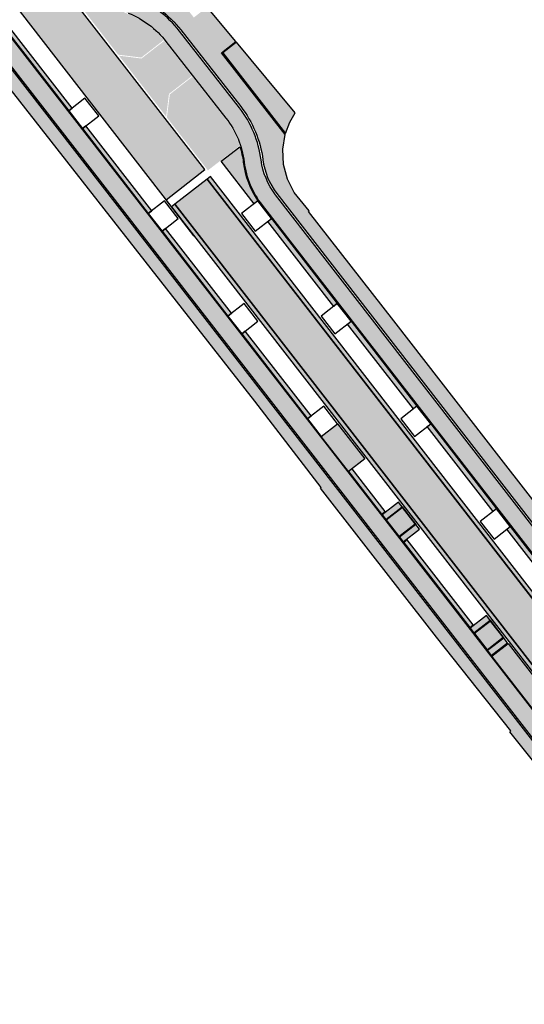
# Model space of a CAD drawing. Header units: metres. Extents: x 197051 to 198393, y 354620 to 355604.
# Tile 5 of 13: x 197393 to 197449, y 355060 to 355170. Entities that reach past the tile are written whole.
import ezdxf

# ---------------------------------------------------------------- set-up
doc = ezdxf.new("R2010")
doc.units = ezdxf.units.M
doc.layers.add('Arcering fietspad', color=12, linetype='Continuous')
doc.layers.add('Arcering groen', color=103, linetype='Continuous')
for name, color, linetype, lineweight, true_color in [('Arcering goot', 7, 'Continuous', 20, 0xb97150), ('Arcering rijbaan', 7, 'Continuous', 20, 0x45291c), ('Arcering voetpad', 7, 'Continuous', 20, 0x71432d)]:
    doc.layers.add(name, color=color, linetype=linetype, lineweight=lineweight, true_color=true_color)
for name, color, linetype, true_color in [('Arcering inrit', 7, 'Continuous', 0xc33c3c), ('Arcering uitstapstrook', 7, 'Continuous', 0x851e1e), ('Arcering verhoging', 7, 'Continuous', 0xff622e)]:
    doc.layers.add(name, color=color, linetype=linetype, true_color=true_color)
doc.layers.add('poly arcering', color=6, linetype='Continuous', plot=False)

msp = doc.modelspace()

# ---------------------------------------------------------------- hatches: boundary and pattern name
at = {"layer": 'Arcering fietspad'}
h = msp.add_hatch(color=256, dxfattribs=at)
h.dxf.hatch_style = 1
edge = h.paths.add_edge_path()
edge.add_line((197356.0157610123, 355234.1943400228), (197354.6475600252, 355232.8581773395))
edge.add_line((197354.6475600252, 355232.8581773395), (197360.9421151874, 355224.7679911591))
edge.add_line((197360.9421151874, 355224.7679911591), (197400.5685022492, 355173.7159279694))
edge.add_arc((197408.3890817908, 355179.7862274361), 9.899999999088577, 217.8184572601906, 248.0451360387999)
edge.add_arc((197400.9115604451, 355161.2366540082), 10.09999999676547, 37.81965442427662, 68.0451360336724, ccw=False)
edge.add_line((197408.890002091, 355167.4297524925), (197415.588812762, 355158.8740514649))
edge.add_arc((197407.6103710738, 355152.6809529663), 10.10000003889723, 7.3324448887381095, 37.81965434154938, ccw=False)
edge.add_arc((197427.4468177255, 355155.2334783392), 9.899999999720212, 187.3324448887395, 217.818457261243)
edge.add_line((197419.6262381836, 355149.1631788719), (197482.4014087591, 355068.2877266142))
edge.add_arc((197487.062158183, 355071.9053798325), 5.899999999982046, 217.8184572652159, 262.6714468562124)
edge.add_arc((197485.7990223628, 355062.0085756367), 4.077092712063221, 37.04652463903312, 82.80647187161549, ccw=False)
edge.add_line((197489.0531399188, 355064.464874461), (197489.356840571, 355064.064495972))
edge.add_line((197489.356840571, 355064.064495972), (197490.4992359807, 355065.7006626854))
edge.add_arc((197485.7865691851, 355061.9870698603), 5.999999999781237, 38.23819536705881, 82.67144685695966)
edge.add_arc((197487.0621581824, 355071.905379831), 3.999999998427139, 217.8184572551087, 262.67144686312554, ccw=False)
edge.add_line((197483.9023280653, 355069.4527335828), (197421.1271574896, 355150.3281858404))
edge.add_arc((197427.4468177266, 355155.2334783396), 8.00000000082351, 187.3324448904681, 217.8184572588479, ccw=False)
edge.add_arc((197407.6103710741, 355152.6809529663), 12.00000003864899, 7.332444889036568, 37.83947516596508)
edge.add_line((197417.0871616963, 355160.0423686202), (197410.3883510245, 355168.5980696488))
edge.add_arc((197400.9115604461, 355161.2366540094), 11.9999999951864, 37.83947523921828, 68.0451360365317)
edge.add_arc((197408.3890817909, 355179.7862274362), 7.999999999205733, 217.8184572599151, 248.0451360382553, ccw=False)
edge.add_line((197402.0694215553, 355174.8809349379), (197362.1318345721, 355226.3339278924))
edge.add_line((197362.1318345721, 355226.3339278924), (197356.6467808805, 355233.4073471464))
edge.add_line((197356.6467808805, 355233.4073471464), (197356.0157610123, 355234.1943400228))
h = msp.add_hatch(color=256, dxfattribs=at)
h.dxf.hatch_style = 1
edge = h.paths.add_edge_path()
edge.add_line((197478.1313670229, 355056.3384316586), (197482.8526617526, 355050.255718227))
edge.add_line((197482.8526617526, 355050.255718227), (197481.3516873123, 355049.0907822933))
edge.add_line((197481.3516873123, 355049.0907822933), (197476.6304477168, 355055.1734246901))
edge.add_line((197476.6304477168, 355055.1734246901), (197357.984599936, 355208.0290284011))
edge.add_arc((197334.2858740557, 355189.6341815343), 29.99999999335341, 37.81845726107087, 49.2870154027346)
edge.add_line((197353.8539800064, 355212.3737775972), (197353.1693114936, 355212.9629554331))
edge.add_arc((197375.3464982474, 355238.7344976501), 34.00000000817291, 217.7629378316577, 229.2870154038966, ccw=False)
edge.add_line((197348.467753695, 355217.913040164), (197344.439147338, 355223.1272003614))
edge.add_line((197344.439147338, 355223.1272003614), (197345.8923793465, 355224.2539034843))
edge.add_line((197345.8923793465, 355224.2539034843), (197350.3155336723, 355218.6345941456))
edge.add_arc((197375.3370946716, 355238.7425897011), 32.10000000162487, 218.786289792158, 229.2870154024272)
edge.add_line((197354.3992212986, 355214.4112219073), (197355.0932933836, 355213.8139520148))
edge.add_arc((197334.2858740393, 355189.6341815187), 31.90000001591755, 37.818457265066, 49.287015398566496, ccw=False)
edge.add_line((197359.4855192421, 355209.1940353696), (197478.1313670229, 355056.3384316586))
at = {"layer": 'Arcering goot'}
h = msp.add_hatch(color=256, dxfattribs=at)
h.dxf.hatch_style = 1
h.paths.add_polyline_path([(197474.9049506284, 355073.7086822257), (197413.853989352, 355152.356481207), (197413.4748097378, 355152.062163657), (197474.5256242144, 355073.4145538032)])
h = msp.add_hatch(color=256, dxfattribs=at)
h.dxf.hatch_style = 1
h.paths.add_polyline_path([(197470.93788504, 355070.6325163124), (197409.8874985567, 355149.2807610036), (197409.5083189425, 355148.9864434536), (197470.558558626, 355070.3383878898)])
at = {"layer": 'Arcering groen'}
h = msp.add_hatch(color=256, dxfattribs=at)
h.dxf.hatch_style = 1
edge = h.paths.add_edge_path()
edge.add_line((197408.6414178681, 355167.584465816), (197406.131900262, 355165.6374750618))
edge.add_line((197406.131900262, 355165.6374750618), (197403.5478057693, 355165.9634470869))
edge.add_line((197403.5478057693, 355165.9634470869), (197396.9868954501, 355174.4160619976))
edge.add_line((197396.9868954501, 355174.4160619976), (197398.8046168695, 355175.8252783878))
edge.add_line((197398.8046168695, 355175.8252783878), (197400.4895064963, 355173.6546118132))
edge.add_arc((197408.3890817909, 355179.7862274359), 9.99999999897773, 217.8184572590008, 248.0451360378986)
edge.add_arc((197400.8931485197, 355161.2037910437), 10.0373646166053, 39.471345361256, 68.01779356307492, ccw=False)
h = msp.add_hatch(color=256, dxfattribs=at)
h.dxf.hatch_style = 1
h.paths.add_polyline_path([(197416.75897211, 355167.3420833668), (197415.2248077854, 355166.1518132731), (197422.2543702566, 355157.1736716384), (197422.706, 355158.441), (197423.3076774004, 355159.4895904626)])
h = msp.add_hatch(color=256, dxfattribs=at)
h.dxf.hatch_style = 1
edge = h.paths.add_edge_path()
edge.add_line((197408.9925714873, 355158.9487646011), (197413.5732134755, 355153.0473989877))
edge.add_line((197413.5732134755, 355153.0473989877), (197414.9940206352, 355154.150223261))
edge.add_line((197414.9940206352, 355154.150223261), (197417.1122318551, 355155.7977850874))
edge.add_arc((197407.6103710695, 355152.6809529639), 10.00000004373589, 18.16069791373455, 37.81845716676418)
edge.add_line((197415.5099464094, 355158.8125686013), (197411.8388450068, 355163.5012883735))
edge.add_line((197411.8388450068, 355163.5012883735), (197409.3206340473, 355161.5296184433))
edge.add_line((197409.3206340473, 355161.5296184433), (197408.9925714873, 355158.9487646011))
h = msp.add_hatch(color=256, dxfattribs=at)
h.dxf.hatch_style = 1
h.paths.add_polyline_path([(197399.9116961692, 355161.0276416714), (197398.0963639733, 355159.6151856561), (197399.5090289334, 355157.7973563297), (197401.3209379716, 355159.2071573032)])
edge = h.paths.add_edge_path()
edge.add_line((197399.9132668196, 355161.0260809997), (197401.3226042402, 355159.2084581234))
edge.add_line((197401.3226042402, 355159.2084581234), (197399.5073626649, 355157.7960555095))
edge.add_line((197399.5073626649, 355157.7960555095), (197398.0951598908, 355159.6162735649))
edge.add_line((197398.0951598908, 355159.6162735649), (197399.9129002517, 355161.0265537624))
h = msp.add_hatch(color=256, dxfattribs=at)
h.dxf.hatch_style = 1
h.paths.add_polyline_path([(197408.8025384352, 355149.5732579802), (197406.9872062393, 355148.160801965), (197408.3998711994, 355146.3429726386), (197410.2117802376, 355147.7527736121)])
edge = h.paths.add_edge_path()
edge.add_line((197408.8041090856, 355149.5716973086), (197410.2134465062, 355147.7540744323))
edge.add_line((197410.2134465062, 355147.7540744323), (197408.3982049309, 355146.3416718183))
edge.add_line((197408.3982049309, 355146.3416718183), (197406.9860021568, 355148.1618898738))
edge.add_line((197406.9860021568, 355148.1618898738), (197408.8037425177, 355149.5721700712))
h = msp.add_hatch(color=256, dxfattribs=at)
h.dxf.hatch_style = 1
h.paths.add_polyline_path([(197419.1949902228, 355149.5576086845), (197417.3796580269, 355148.1451526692), (197418.7923229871, 355146.3273233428), (197420.6042320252, 355147.7371243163)])
edge = h.paths.add_edge_path()
edge.add_line((197419.1965608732, 355149.5560480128), (197420.6058982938, 355147.7384251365))
edge.add_line((197420.6058982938, 355147.7384251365), (197418.7906567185, 355146.3260225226))
edge.add_line((197418.7906567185, 355146.3260225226), (197417.3784539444, 355148.146240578))
edge.add_line((197417.3784539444, 355148.146240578), (197419.1961943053, 355149.5565207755))
h = msp.add_hatch(color=256, dxfattribs=at)
h.dxf.hatch_style = 1
h.paths.add_polyline_path([(197417.6933810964, 355138.1188738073), (197415.8780489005, 355136.7064177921), (197417.2907138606, 355134.8885884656), (197419.1026228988, 355136.2983894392)])
edge = h.paths.add_edge_path()
edge.add_line((197417.6949517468, 355138.1173131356), (197419.1042891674, 355136.2996902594))
edge.add_line((197419.1042891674, 355136.2996902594), (197417.2890475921, 355134.8872876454))
edge.add_line((197417.2890475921, 355134.8872876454), (197415.876844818, 355136.7075057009))
edge.add_line((197415.876844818, 355136.7075057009), (197417.6945851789, 355138.1177858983))
h = msp.add_hatch(color=256, dxfattribs=at)
h.dxf.hatch_style = 1
h.paths.add_polyline_path([(197428.0858764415, 355138.1032582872), (197426.2705442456, 355136.6908022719), (197427.6832092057, 355134.8729729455), (197429.4951182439, 355136.2827739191)])
edge = h.paths.add_edge_path()
edge.add_line((197428.0874470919, 355138.1016976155), (197429.4967845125, 355136.2840747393))
edge.add_line((197429.4967845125, 355136.2840747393), (197427.6815429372, 355134.8716721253))
edge.add_line((197427.6815429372, 355134.8716721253), (197426.2693401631, 355136.6918901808))
edge.add_line((197426.2693401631, 355136.6918901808), (197428.087080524, 355138.1021703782))
h = msp.add_hatch(color=256, dxfattribs=at)
h.dxf.hatch_style = 1
h.paths.add_polyline_path([(197426.5842237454, 355126.6644896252), (197424.7688915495, 355125.25203361), (197426.1815565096, 355123.4342042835), (197427.9934655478, 355124.8440052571)])
edge = h.paths.add_edge_path()
edge.add_line((197426.5857943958, 355126.6629289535), (197427.9951318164, 355124.8453060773))
edge.add_line((197427.9951318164, 355124.8453060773), (197426.1798902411, 355123.4329034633))
edge.add_line((197426.1798902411, 355123.4329034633), (197424.767687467, 355125.2531215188))
edge.add_line((197424.767687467, 355125.2531215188), (197426.5854278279, 355126.6634017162))
h = msp.add_hatch(color=256, dxfattribs=at)
h.dxf.hatch_style = 1
h.paths.add_polyline_path([(197436.9767191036, 355126.6488741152), (197435.1613869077, 355125.2364181), (197436.5740518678, 355123.4185887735), (197438.385960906, 355124.8283897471)])
edge = h.paths.add_edge_path()
edge.add_line((197436.978289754, 355126.6473134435), (197438.3876271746, 355124.8296905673))
edge.add_line((197438.3876271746, 355124.8296905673), (197436.5723855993, 355123.4172879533))
edge.add_line((197436.5723855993, 355123.4172879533), (197435.1601828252, 355125.2375060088))
edge.add_line((197435.1601828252, 355125.2375060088), (197436.9779231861, 355126.6477862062))
h = msp.add_hatch(color=256, dxfattribs=at)
h.dxf.hatch_style = 1
h.paths.add_polyline_path([(197434.8416788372, 355116.024158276), (197433.0247761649, 355114.6138867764), (197435.3720162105, 355111.5897015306), (197437.1896088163, 355112.999083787)])
h = msp.add_hatch(color=256, dxfattribs=at)
h.dxf.hatch_style = 1
h.paths.add_polyline_path([(197445.86751817, 355115.1944561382), (197444.0521859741, 355113.7820001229), (197445.4648509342, 355111.9641707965), (197447.2767599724, 355113.3739717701)])
edge = h.paths.add_edge_path()
edge.add_line((197445.8690888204, 355115.1928954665), (197447.278426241, 355113.3752725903))
edge.add_line((197447.278426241, 355113.3752725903), (197445.4631846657, 355111.9628699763))
edge.add_line((197445.4631846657, 355111.9628699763), (197444.0509818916, 355113.7830880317))
edge.add_line((197444.0509818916, 355113.7830880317), (197445.8687222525, 355115.1933682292))
h = msp.add_hatch(color=256, dxfattribs=at)
h.dxf.hatch_style = 1
h.paths.add_polyline_path([(197444.6702485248, 355103.361623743), (197442.8603997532, 355101.9582461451), (197445.2003459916, 355098.9277566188), (197447.0180169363, 355100.3370262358)])
at = {"layer": 'Arcering inrit'}
h = msp.add_hatch(color=256, dxfattribs=at)
h.dxf.hatch_style = 1
edge = h.paths.add_edge_path()
edge.add_line((197408.7023939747, 355167.5058575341), (197406.1610003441, 355165.5334848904))
edge.add_line((197406.1610003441, 355165.5334848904), (197403.6336983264, 355165.85203137))
edge.add_line((197403.6336983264, 355165.85203137), (197408.9098208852, 355159.0553751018))
edge.add_line((197408.9098208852, 355159.0553751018), (197409.2265342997, 355161.582946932))
edge.add_line((197409.2265342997, 355161.582946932), (197411.7855118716, 355163.5694052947))
edge.add_line((197411.7855118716, 355163.5694052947), (197408.8111357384, 355167.368269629))
edge.add_arc((197400.9115617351, 355161.2366550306), 9.999998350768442, 37.81845715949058, 38.82327553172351)
h = msp.add_hatch(color=256, dxfattribs=at)
h.dxf.hatch_style = 1
h.paths.add_polyline_path([(197426.2357840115, 355123.3605263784), (197428.0526336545, 355124.7707580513), (197431.1015100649, 355120.8426763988), (197429.284578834, 355119.4324426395)])
h = msp.add_hatch(color=256, dxfattribs=at)
h.dxf.hatch_style = 1
h.paths.add_polyline_path([(197445.2618440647, 355098.8484909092), (197447.0787407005, 355100.2587580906), (197451.8464867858, 355094.1163037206), (197450.0295609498, 355092.7060741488)])
at = {"layer": 'Arcering rijbaan'}
h = msp.add_hatch(color=256, dxfattribs=at)
h.dxf.hatch_style = 1
h.paths.add_polyline_path([(197474.5256524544, 355073.4145173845), (197413.4755095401, 355152.0642322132), (197409.8891023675, 355149.280478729), (197470.9378568, 355070.632552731)])
at = {"layer": 'Arcering uitstapstrook'}
h = msp.add_hatch(color=256, dxfattribs=at)
h.dxf.hatch_style = 1
h.paths.add_polyline_path([(197391.0672275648, 355169.4847486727), (197390.6722488, 355169.1781678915), (197398.0301875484, 355159.6986775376), (197398.42516632, 355160.005258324)])
h = msp.add_hatch(color=256, dxfattribs=at)
h.dxf.hatch_style = 1
h.paths.add_polyline_path([(197399.9580702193, 355158.0303644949), (197399.5630914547, 355157.7237837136), (197406.9210298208, 355148.2442938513), (197407.3160085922, 355148.5508746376)])
h = msp.add_hatch(color=256, dxfattribs=at)
h.dxf.hatch_style = 1
edge = h.paths.add_edge_path()
edge.add_line((197419.13038392, 355149.638916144), (197418.7354051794, 355149.3323353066))
edge.add_line((197418.7354051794, 355149.3323353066), (197415.0553367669, 355154.0712274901))
edge.add_line((197415.0553367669, 355154.0712274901), (197417.1457213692, 355155.6937748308))
edge.add_arc((197407.610370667, 355152.6809528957), 10.00000045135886, 7.332444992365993, 17.534630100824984, ccw=False)
edge.add_arc((197427.4468177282, 355155.2334783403), 10.00000000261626, 187.3324448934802, 213.9279076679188)
edge.add_line((197419.1494125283, 355149.6519850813), (197419.13038392, 355149.638916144))
h = msp.add_hatch(color=256, dxfattribs=at)
h.dxf.hatch_style = 1
h.paths.add_polyline_path([(197420.6632878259, 355147.6640223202), (197428.0212265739, 355138.1845319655), (197427.6262596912, 355137.8752816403), (197420.2682999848, 355147.3574532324)])
h = msp.add_hatch(color=256, dxfattribs=at)
h.dxf.hatch_style = 1
h.paths.add_polyline_path([(197408.8489124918, 355146.5759808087), (197408.453933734, 355146.2694000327), (197415.8118724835, 355136.7899096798), (197416.206851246, 355137.0964904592)])
h = msp.add_hatch(color=256, dxfattribs=at)
h.dxf.hatch_style = 1
h.paths.add_polyline_path([(197429.5541304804, 355136.2096381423), (197436.9120692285, 355126.7301477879), (197436.5170904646, 355126.4235670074), (197429.1591517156, 355135.9030573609)])
h = msp.add_hatch(color=256, dxfattribs=at)
h.dxf.hatch_style = 1
h.paths.add_polyline_path([(197417.7397551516, 355135.1215966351), (197417.3447763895, 355134.8150158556), (197424.7027151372, 355125.3355255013), (197425.097693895, 355125.642106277)])
h = msp.add_hatch(color=256, dxfattribs=at)
h.dxf.hatch_style = 1
h.paths.add_polyline_path([(197438.4449731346, 355124.7552539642), (197445.8029118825, 355115.2757636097), (197445.4079331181, 355114.9691828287), (197438.0499943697, 355124.4486731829)])
h = msp.add_hatch(color=256, dxfattribs=at)
h.dxf.hatch_style = 1
h.paths.add_polyline_path([(197429.6796384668, 355119.7389652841), (197429.2844052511, 355119.4324157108), (197432.9636536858, 355114.6926688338), (197433.3586324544, 355114.999249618)])
h = msp.add_hatch(color=256, dxfattribs=at)
h.dxf.hatch_style = 1
h.paths.add_polyline_path([(197447.3358157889, 355113.3008697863), (197454.6937545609, 355103.8213794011), (197454.2987757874, 355103.5147986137), (197446.940837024, 355112.994289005)])
h = msp.add_hatch(color=256, dxfattribs=at)
h.dxf.hatch_style = 1
h.paths.add_polyline_path([(197435.8284248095, 355111.8173295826), (197435.4327548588, 355111.5116392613), (197442.7984427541, 355102.0381558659), (197443.1831127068, 355102.3372385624)])
at = {"layer": 'Arcering verhoging'}
h = msp.add_hatch(color=256, dxfattribs=at)
h.dxf.hatch_style = 1
h.paths.add_polyline_path([(197408.8967611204, 355149.7761187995), (197413.2415275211, 355153.148507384), (197396.9742655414, 355174.1061910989), (197392.6318586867, 355170.7307626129), (197412.0199313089, 355145.7524291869)])
at = {"layer": 'Arcering voetpad'}
h = msp.add_hatch(color=256, dxfattribs=at)
h.dxf.hatch_style = 1
edge = h.paths.add_edge_path()
edge.add_line((197613.1894262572, 354865.536566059), (197615.289, 354867.262))
edge.add_line((197615.289, 354867.262), (197615.481, 354872.334))
edge.add_line((197615.481, 354872.334), (197613.833, 354874.458))
edge.add_line((197613.833, 354874.458), (197613.35, 354875.072))
edge.add_line((197613.35, 354875.072), (197605.9785867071, 354884.5805037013))
edge.add_line((197605.9785867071, 354884.5805037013), (197604.024, 354887.3169999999))
edge.add_line((197604.024, 354887.3169999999), (197599.0347561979, 354893.7413139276))
edge.add_line((197599.0347561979, 354893.7413139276), (197598.894, 354893.632))
edge.add_line((197598.894, 354893.632), (197596.172, 354897.124))
edge.add_line((197596.172, 354897.124), (197596.312, 354897.2750000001))
edge.add_line((197596.312, 354897.2750000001), (197587.71, 354908.343))
edge.add_line((197587.71, 354908.343), (197587.541, 354908.21))
edge.add_line((197587.541, 354908.21), (197584.617, 354911.9480000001))
edge.add_line((197584.617, 354911.9480000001), (197584.781, 354912.1130000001))
edge.add_line((197584.781, 354912.1130000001), (197573.563, 354926.586))
edge.add_line((197573.563, 354926.586), (197572.2956190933, 354927.0370478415))
edge.add_line((197572.2956190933, 354927.0370478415), (197570.7414630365, 354929.2825533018))
edge.add_line((197570.7414630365, 354929.2825533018), (197568.489, 354932.537))
edge.add_line((197568.489, 354932.537), (197568.446, 354932.616))
edge.add_line((197568.446, 354932.616), (197565.0652967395, 354936.9006133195))
edge.add_line((197565.0652967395, 354936.9006133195), (197564.133, 354936.165))
edge.add_line((197564.133, 354936.165), (197557.833, 354943.9180000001))
edge.add_line((197557.833, 354943.9180000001), (197550.1888124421, 354953.4996590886))
edge.add_line((197550.1888124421, 354953.4996590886), (197543.233, 354962.047))
edge.add_line((197543.233, 354962.047), (197538.447, 354967.93))
edge.add_line((197538.447, 354967.93), (197536.2570000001, 354970.595))
edge.add_line((197536.2570000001, 354970.595), (197537.6356929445, 354971.9686722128))
edge.add_line((197537.6356929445, 354971.9686722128), (197537.462, 354972.143))
edge.add_line((197537.462, 354972.143), (197538.442, 354972.926))
edge.add_line((197538.442, 354972.926), (197538.245, 354973.166))
edge.add_line((197538.245, 354973.166), (197538.1139999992, 354973.0899999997))
edge.add_line((197538.1139999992, 354973.0899999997), (197535.1846588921, 354976.8495714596))
edge.add_line((197535.1846588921, 354976.8495714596), (197535.302, 354976.941))
edge.add_line((197535.302, 354976.941), (197515.257, 355003.199))
edge.add_line((197515.257, 355003.199), (197515.172, 355003.148))
edge.add_line((197515.172, 355003.148), (197507.7541922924, 355012.6435941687))
edge.add_line((197507.7541922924, 355012.6435941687), (197507.852, 355012.72))
edge.add_line((197507.852, 355012.72), (197507.469, 355013.22))
edge.add_line((197507.469, 355013.22), (197507.3610000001, 355013.143))
edge.add_line((197507.3610000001, 355013.143), (197497.648, 355025.787))
edge.add_line((197497.648, 355025.787), (197487.1360000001, 355039.216))
edge.add_line((197487.1360000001, 355039.216), (197487.2500000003, 355039.3100000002))
edge.add_line((197487.2500000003, 355039.3100000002), (197485.8094999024, 355041.2144927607))
edge.add_line((197485.8094999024, 355041.2144927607), (197485.477, 355040.963))
edge.add_line((197485.477, 355040.963), (197483.7485258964, 355043.1617936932))
edge.add_line((197483.7485258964, 355043.1617936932), (197484.037, 355043.4180000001))
edge.add_line((197484.037, 355043.4180000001), (197476.126, 355053.5860000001))
edge.add_line((197476.126, 355053.5860000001), (197471.3, 355059.8610000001))
edge.add_line((197471.3, 355059.8610000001), (197471.26, 355059.822))
edge.add_line((197471.26, 355059.822), (197461.369, 355072.494))
edge.add_line((197461.369, 355072.494), (197461.241, 355072.4400000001))
edge.add_line((197461.241, 355072.4400000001), (197455.944, 355079.174))
edge.add_line((197455.944, 355079.174), (197455.981, 355079.258))
edge.add_line((197455.981, 355079.258), (197453.723, 355082.153))
edge.add_line((197453.723, 355082.153), (197453.819, 355082.221))
edge.add_line((197453.819, 355082.221), (197447.2684241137, 355090.3819799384))
edge.add_line((197447.2684241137, 355090.3819799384), (197447.403, 355090.49))
edge.add_line((197447.403, 355090.49), (197439.09, 355100.957))
edge.add_line((197439.09, 355100.957), (197426.162, 355117.5730000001))
edge.add_line((197426.162, 355117.5730000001), (197426.2199999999, 355117.67))
edge.add_line((197426.2199999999, 355117.67), (197418.821, 355127.312))
edge.add_line((197418.821, 355127.312), (197382.704, 355173.364))
edge.add_line((197382.704, 355173.364), (197355.806059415, 355207.9079236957))
edge.add_line((197355.806059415, 355207.9079236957), (197355.819, 355207.9180000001))
edge.add_line((197355.819, 355207.9180000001), (197355.565, 355208.2380000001))
edge.add_line((197355.565, 355208.2380000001), (197355.3739162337, 355208.4704484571))
edge.add_line((197355.3739162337, 355208.4704484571), (197355.5109222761, 355208.5257180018))
edge.add_line((197355.5109222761, 355208.5257180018), (197352.5933733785, 355211.7531830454))
edge.add_line((197352.5933733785, 355211.7531830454), (197350.6368605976, 355213.5231001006))
edge.add_line((197350.6368605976, 355213.5231001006), (197348.7328767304, 355215.5405912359))
edge.add_line((197348.7328767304, 355215.5405912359), (197348.0453434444, 355216.3494454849))
edge.add_line((197348.0453434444, 355216.3494454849), (197346.9174612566, 355217.7916350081))
edge.add_line((197346.9174612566, 355217.7916350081), (197344.8765198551, 355220.3688849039))
edge.add_line((197344.8765198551, 355220.3688849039), (197342.7572303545, 355223.1239042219))
edge.add_line((197342.7572303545, 355223.1239042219), (197332.9171082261, 355235.8665838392))
edge.add_line((197332.9171082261, 355235.8665838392), (197332.1234570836, 355236.9489055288))
edge.add_line((197332.1234570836, 355236.9489055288), (197330.7616763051, 355238.8367216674))
edge.add_line((197330.7616763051, 355238.8367216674), (197329.7098407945, 355240.3149933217))
edge.add_line((197329.7098407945, 355240.3149933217), (197328.8601595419, 355241.543732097))
edge.add_line((197328.8601595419, 355241.543732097), (197328.1723575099, 355242.5901512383))
edge.add_line((197328.1723575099, 355242.5901512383), (197327.1941327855, 355244.0656587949))
edge.add_line((197327.1941327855, 355244.0656587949), (197326.3854394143, 355245.2686229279))
edge.add_line((197326.3854394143, 355245.2686229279), (197325.4871324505, 355246.5197397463))
edge.add_line((197325.4871324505, 355246.5197397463), (197324.4420902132, 355247.9569064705))
edge.add_line((197324.4420902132, 355247.9569064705), (197322.3837853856, 355250.6200083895))
edge.add_line((197322.3837853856, 355250.6200083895), (197315.9291948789, 355258.9587151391))
edge.add_line((197315.9291948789, 355258.9587151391), (197296.2426778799, 355284.305077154))
edge.add_line((197296.2426778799, 355284.305077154), (197288.3909493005, 355294.4577198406))
edge.add_line((197288.3909493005, 355294.4577198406), (197286.3792248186, 355297.2594894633))
edge.add_line((197286.3792248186, 355297.2594894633), (197285.5319152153, 355298.4952502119))
edge.add_line((197285.5319152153, 355298.4952502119), (197282.4132024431, 355303.0437444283))
edge.add_line((197282.4132024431, 355303.0437444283), (197282.144, 355303.4450000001))
edge.add_line((197282.144, 355303.4450000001), (197279.767, 355306.48))
edge.add_line((197279.767, 355306.48), (197279.798, 355306.505))
edge.add_line((197279.798, 355306.505), (197277.2960000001, 355309.603))
edge.add_line((197277.2960000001, 355309.603), (197271.01, 355317.903))
edge.add_line((197271.01, 355317.903), (197271.0819999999, 355317.944))
edge.add_line((197271.0819999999, 355317.944), (197270.763, 355318.341))
edge.add_line((197270.763, 355318.341), (197270.374, 355318.017))
edge.add_line((197270.374, 355318.017), (197270.468, 355317.879))
edge.add_line((197270.468, 355317.879), (197268.559, 355316.2460000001))
edge.add_line((197268.559, 355316.2460000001), (197264.624, 355321.347))
edge.add_line((197264.624, 355321.347), (197265.762, 355322.2519999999))
edge.add_line((197265.762, 355322.2519999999), (197263.572, 355325.082))
edge.add_line((197263.572, 355325.082), (197262.416, 355324.2079999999))
edge.add_line((197262.416, 355324.2079999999), (197251.9925, 355337.7225))
edge.add_line((197251.9925, 355337.7225), (197250.0196748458, 355340.2851100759))
edge.add_line((197250.0196748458, 355340.2851100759), (197251.1287997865, 355341.1625711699))
edge.add_line((197251.1287997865, 355341.1625711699), (197248.7940000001, 355344.219))
edge.add_line((197248.7940000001, 355344.219), (197247.638, 355343.366))
edge.add_line((197247.638, 355343.366), (197240.016, 355353.247))
edge.add_line((197240.016, 355353.247), (197236.7210000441, 355359.5639999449))
edge.add_line((197236.7210000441, 355359.5639999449), (197234.217, 355362.687))
edge.add_line((197234.217, 355362.687), (197235.5423143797, 355367.6535918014))
edge.add_line((197235.5423143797, 355367.6535918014), (197240.5793316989, 355361.1876471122))
edge.add_arc((197235.2149342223, 355357.0087429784), 6.800000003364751, 11.06856148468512, 37.91884666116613, ccw=False)
edge.add_line((197241.8884416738, 355358.3142307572), (197241.9999635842, 355357.744143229))
edge.add_arc((197248.0846321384, 355358.9344409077), 6.199999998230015, 191.068561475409, 219.9312318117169)
edge.add_line((197243.3303767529, 355354.9548610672), (197249.345414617, 355347.7689200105))
edge.add_line((197249.345414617, 355347.7689200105), (197320.8436755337, 355255.5637859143))
edge.add_arc((197219.8494682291, 355177.2502488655), 127.7999999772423, 31.78349176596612, 37.79093121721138, ccw=False)
edge.add_line((197328.4851534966, 355244.5639018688), (197330.5979678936, 355241.1540878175))
edge.add_arc((197378.3704679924, 355270.7552403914), 56.1999999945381, 211.7834917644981, 217.8202447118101)
edge.add_line((197333.9759298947, 355236.2941756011), (197348.3096434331, 355217.7905610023))
edge.add_arc((197375.3464982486, 355238.734497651), 34.20000000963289, 217.7629378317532, 229.2870154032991)
edge.add_line((197353.0388574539, 355212.811358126), (197353.7235259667, 355212.2221802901))
edge.add_arc((197334.2858740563, 355189.6341815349), 29.79999999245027, 37.81845726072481, 49.28701540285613, ccw=False)
edge.add_line((197357.8266084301, 355207.9063960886), (197476.4724562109, 355055.0507923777))
edge.add_line((197476.4724562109, 355055.0507923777), (197543.0599657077, 354969.2641927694))
edge.add_arc((197535.3216156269, 354963.2566836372), 9.796541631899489, 11.957824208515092, 37.823242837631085, ccw=False)
edge.add_line((197544.9055760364, 354965.2864449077), (197545.1850224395, 354963.9673996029))
edge.add_arc((197555.1635493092, 354966.081400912), 10.20000000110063, 191.9615383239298, 219.1301105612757)
edge.add_line((197547.2512577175, 354959.6443486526), (197559.6044996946, 354944.4599989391))
edge.add_arc((197567.5167912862, 354950.8970511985), 10.20000000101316, 219.1301105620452, 244.5858290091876)
edge.add_arc((197558.9336204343, 354932.8324676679), 9.799999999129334, 37.81717782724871, 64.5858290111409, ccw=False)
edge.add_line((197566.6753384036, 354938.8412781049), (197615.3941991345, 354876.0730423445))
edge.add_arc((197609.2325085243, 354871.2902682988), 7.800087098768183, 6.032363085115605, 37.8190194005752, ccw=False)
edge.add_arc((197627.1329259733, 354873.1818696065), 10.1999990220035, 186.0321865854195, 217.8160709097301)
edge.add_line((197619.0750994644, 354866.9279578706), (197619.5464022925, 354866.3207096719))
edge.add_line((197619.5464022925, 354866.3207096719), (197619.2457160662, 354866.061402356))
edge.add_line((197619.2457160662, 354866.061402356), (197615.3615927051, 354862.8941420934))
edge.add_line((197615.3615927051, 354862.8941420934), (197613.1896667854, 354865.5362734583))
edge.add_line((197613.1896667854, 354865.5362734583), (197613.1894262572, 354865.536566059))
h = msp.add_hatch(color=256, dxfattribs=at)
h.dxf.hatch_style = 1
edge = h.paths.add_edge_path()
edge.add_arc((197487.0621581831, 355071.9053798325), 3.800000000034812, 217.8184572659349, 262.6714468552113)
edge.add_arc((197485.7865689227, 355061.9870691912), 6.200000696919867, 54.534754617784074, 82.67144523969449, ccw=False)
edge.add_arc((197485.7865691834, 355061.9870698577), 6.200000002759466, 38.238195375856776, 54.53475300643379, ccw=False)
edge.add_arc((197491.2846804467, 355066.3195948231), 0.7999999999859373, 218.2381953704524, 307.5993768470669)
edge.add_arc((197501.2754069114, 355053.8053321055), 15.21329184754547, 124.2595476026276, 128.6547401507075, ccw=False)
edge.add_arc((197485.7865691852, 355061.9870698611), 8.199999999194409, 32.38516045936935, 66.04745889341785)
edge.add_arc((197485.7865691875, 355061.9870698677), 8.199999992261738, 66.04745888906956, 89.15519297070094)
edge.add_line((197485.907471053, 355070.1861785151), (197482.47, 355074.598))
edge.add_line((197482.47, 355074.598), (197482.357, 355074.516))
edge.add_line((197482.357, 355074.516), (197482.0183502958, 355074.9081207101))
edge.add_line((197482.0183502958, 355074.9081207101), (197482.112, 355074.989))
edge.add_line((197482.112, 355074.989), (197479.98, 355077.657))
edge.add_line((197479.98, 355077.657), (197479.9178688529, 355077.6063886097))
edge.add_line((197479.9178688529, 355077.6063886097), (197479.651, 355077.934))
edge.add_line((197479.651, 355077.934), (197479.754, 355078.028))
edge.add_line((197479.754, 355078.028), (197478.33, 355079.825))
edge.add_line((197478.33, 355079.825), (197478.2675856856, 355079.7755409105))
edge.add_line((197478.2675856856, 355079.7755409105), (197478.0248989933, 355080.1104485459))
edge.add_line((197478.0248989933, 355080.1104485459), (197478.0827155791, 355080.1568466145))
edge.add_line((197478.0827155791, 355080.1568466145), (197475.842, 355082.949))
edge.add_line((197475.842, 355082.949), (197475.790548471, 355082.9091665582))
edge.add_line((197475.790548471, 355082.9091665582), (197475.553, 355083.216))
edge.add_line((197475.553, 355083.216), (197475.603, 355083.266))
edge.add_line((197475.603, 355083.266), (197473.256, 355086.227))
edge.add_line((197473.256, 355086.227), (197463.608392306, 355098.6275299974))
edge.add_line((197463.608392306, 355098.6275299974), (197446.316, 355120.8290000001))
edge.add_line((197446.316, 355120.8290000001), (197434.33, 355136.267))
edge.add_line((197434.33, 355136.267), (197424.786, 355148.4550000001))
edge.add_line((197424.786, 355148.4550000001), (197424.8698654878, 355148.5221740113))
edge.add_line((197424.8698654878, 355148.5221740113), (197423.2199999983, 355150.5820000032))
edge.add_line((197423.2199999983, 355150.5820000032), (197422.452, 355152.064))
edge.add_line((197422.452, 355152.064), (197422.009, 355153.714))
edge.add_line((197422.009, 355153.714), (197421.932, 355155.4210000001))
edge.add_line((197421.932, 355155.4210000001), (197422.216, 355157.0659999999))
edge.add_line((197422.216, 355157.0659999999), (197415.0856426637, 355166.1704104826))
edge.add_line((197415.0856426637, 355166.1704104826), (197416.6976733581, 355167.4210926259))
edge.add_line((197416.6976733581, 355167.4210926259), (197413.4944659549, 355171.2646993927))
edge.add_line((197413.4944659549, 355171.2646993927), (197412.0024797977, 355170.1071529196))
edge.add_line((197412.0024797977, 355170.1071529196), (197406.1850373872, 355177.5351654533))
edge.add_line((197406.1850373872, 355177.5351654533), (197403.613, 355175.402))
edge.add_line((197403.613, 355175.402), (197398.641, 355181.7879999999))
edge.add_line((197398.641, 355181.7879999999), (197375.427, 355211.611))
edge.add_line((197375.427, 355211.611), (197375.584, 355211.744))
edge.add_line((197375.584, 355211.744), (197366.281, 355223.741))
edge.add_line((197366.281, 355223.741), (197365.848, 355224.593))
edge.add_line((197365.848, 355224.593), (197365.755, 355225.098))
edge.add_line((197365.755, 355225.098), (197365.767, 355225.624))
edge.add_line((197365.767, 355225.624), (197365.886, 355226.135))
edge.add_line((197365.886, 355226.135), (197366.1138234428, 355226.6131419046))
edge.add_line((197366.1138234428, 355226.6131419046), (197366.7719487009, 355227.3413444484))
edge.add_line((197366.7719487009, 355227.3413444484), (197367.4840578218, 355227.9042706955))
edge.add_line((197367.4840578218, 355227.9042706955), (197365.5348247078, 355230.4431944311))
edge.add_line((197365.5348247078, 355230.4431944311), (197363.6351338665, 355228.9681076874))
edge.add_arc((197368.764584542, 355223.091991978), 7.800000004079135, 131.118755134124, 146.5830143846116)
edge.add_arc((197362.9217921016, 355226.9470894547), 0.7999999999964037, 146.5830143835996, 217.818457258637)
edge.add_line((197362.289826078, 355226.4565602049), (197402.2274130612, 355175.0035672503))
edge.add_arc((197408.3890817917, 355179.7862274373), 7.800000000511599, 217.8184572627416, 248.0451360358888)
edge.add_arc((197400.9115604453, 355161.2366540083), 12.19999999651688, 37.84128770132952, 68.04513603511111, ccw=False)
edge.add_line((197410.5460607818, 355168.7210646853), (197417.2448714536, 355160.1653636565))
edge.add_arc((197407.6103710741, 355152.6809529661), 12.20000003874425, 7.332444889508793, 37.841287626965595, ccw=False)
edge.add_arc((197427.4468177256, 355155.2334783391), 7.799999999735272, 187.3324448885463, 217.8184572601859)
edge.add_line((197421.2851489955, 355150.4508181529), (197484.0603195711, 355069.5753658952))

# ---------------------------------------------------------------- linework, layer by layer
at = {"layer": 'poly arcering', "flags": 128}
for points in [[(197478.1313670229, 355056.3384316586), (197482.8526617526, 355050.255718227), (197481.3516873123, 355049.0907822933), (197476.6304477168, 355055.1734246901), (197357.984599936, 355208.0290284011, 0.05008283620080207), (197353.8539800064, 355212.3737775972), (197353.1693114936, 355212.9629554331, -0.0503256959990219), (197348.467753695, 355217.913040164), (197344.439147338, 355223.1272003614), (197345.8923793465, 355224.2539034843), (197350.3155336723, 355218.6345941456, 0.04585014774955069), (197354.3992212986, 355214.4112219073), (197355.0932933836, 355213.8139520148, -0.05008283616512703), (197359.4855192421, 355209.1940353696)], [(197419.13038392, 355149.638916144), (197418.7354051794, 355149.3323353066), (197415.0553367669, 355154.0712274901), (197417.1457213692, 355155.6937748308, -0.04454485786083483), (197417.528594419, 355153.9572156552, 0.1165683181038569), (197419.1494125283, 355149.6519850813), (197419.13038392, 355149.638916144)]]:
    msp.add_lwpolyline(points, format="xyb", close=True, dxfattribs=at)
at = {"layer": 'poly arcering'}
msp.add_lwpolyline([(197357.8266084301, 355207.9063960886), (197476.4724562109, 355055.0507923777), (197543.0599657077, 354969.2641927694, -0.1133408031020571), (197544.9055760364, 354965.2864449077)], format="xyb", dxfattribs=at)
at = {"layer": 'poly arcering', "flags": 128}
for points in [[(197408.8967611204, 355149.7761187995), (197413.2415275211, 355153.148507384), (197396.9742655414, 355174.1061910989), (197392.6318586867, 355170.7307626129), (197412.0199313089, 355145.7524291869)], [(197391.0672275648, 355169.4847486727), (197390.6722488, 355169.1781678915), (197398.0301875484, 355159.6986775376), (197398.42516632, 355160.005258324)], [(197416.75897211, 355167.3420833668), (197415.2248077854, 355166.1518132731), (197422.2543702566, 355157.1736716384), (197422.706, 355158.441), (197423.3076774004, 355159.4895904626)], [(197399.8470898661, 355161.1089491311), (197398.0301875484, 355159.6986775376), (197399.5630914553, 355157.7237837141), (197401.3799937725, 355159.1340553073)], [(197399.9580702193, 355158.0303644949), (197399.5630914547, 355157.7237837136), (197406.9210298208, 355148.2442938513), (197407.3160085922, 355148.5508746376)], [(197408.7379321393, 355149.654565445), (197406.9210298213, 355148.2442938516), (197408.453933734, 355146.2694000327), (197410.2708360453, 355147.6796716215)], [(197419.13038392, 355149.638916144), (197417.313481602, 355148.2286445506), (197418.8463437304, 355146.2538044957), (197420.6632878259, 355147.6640223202)], [(197420.6632878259, 355147.6640223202), (197428.0212265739, 355138.1845319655), (197427.6262596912, 355137.8752816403), (197420.2682999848, 355147.3574532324)], [(197408.8489124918, 355146.5759808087), (197408.453933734, 355146.2694000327), (197415.8118724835, 355136.7899096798), (197416.206851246, 355137.0964904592)], [(197417.6287747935, 355138.2001812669), (197415.8118724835, 355136.7899096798), (197417.3447763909, 355134.8150158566), (197419.1616786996, 355136.2252874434)], [(197428.0212265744, 355138.1845319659), (197426.2043242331, 355136.7742603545), (197427.7372281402, 355134.7993665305), (197429.5541304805, 355136.2096381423)], [(197429.5541304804, 355136.2096381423), (197436.9120692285, 355126.7301477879), (197436.5170904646, 355126.4235670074), (197429.1591517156, 355135.9030573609)], [(197417.7397551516, 355135.1215966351), (197417.3447763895, 355134.8150158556), (197424.7027151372, 355125.3355255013), (197425.097693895, 355125.642106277)], [(197426.5196174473, 355126.7457970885), (197424.7027151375, 355125.3355255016), (197426.235619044, 355123.3606316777), (197428.0526336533, 355124.7707580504)], [(197436.9120692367, 355126.7301477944), (197435.0951669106, 355125.3198761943), (197436.6280707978, 355123.3449823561), (197438.4449731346, 355124.7552539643)], [(197426.2357840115, 355123.3605263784), (197428.0526336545, 355124.7707580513), (197431.1015100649, 355120.8426763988), (197429.284578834, 355119.4324426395)], [(197438.4449731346, 355124.7552539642), (197445.8029118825, 355115.2757636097), (197445.4079331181, 355114.9691828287), (197438.0499943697, 355124.4486731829)], [(197429.6796384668, 355119.7389652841), (197429.2844052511, 355119.4324157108), (197432.9636536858, 355114.6926688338), (197433.3586324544, 355114.999249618)], [(197434.8416788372, 355116.024158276), (197433.0247761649, 355114.6138867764), (197435.3720162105, 355111.5897015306), (197437.1896088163, 355112.999083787)], [(197445.8029118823, 355115.2757636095), (197443.9860095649, 355113.8654920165), (197445.5189134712, 355111.8905981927), (197447.3358157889, 355113.3008697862)], [(197447.3358157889, 355113.3008697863), (197454.6937545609, 355103.8213794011), (197454.2987757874, 355103.5147986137), (197446.940837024, 355112.994289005)], [(197435.8284248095, 355111.8173295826), (197435.4327548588, 355111.5116392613), (197442.7984427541, 355102.0381558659), (197443.1831127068, 355102.3372385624)], [(197444.6702485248, 355103.361623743), (197442.8603997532, 355101.9582461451), (197445.2003459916, 355098.9277566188), (197447.0180169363, 355100.3370262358)], [(197445.2618440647, 355098.8484909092), (197447.0787407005, 355100.2587580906), (197451.8464867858, 355094.1163037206), (197450.0295609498, 355092.7060741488)]]:
    msp.add_lwpolyline(points, close=True, dxfattribs=at)
at = {"layer": 'poly arcering'}
msp.add_lwpolyline([(197471.26, 355059.822), (197461.369, 355072.494), (197461.241, 355072.4400000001), (197455.944, 355079.174), (197455.981, 355079.258), (197453.723, 355082.153), (197453.819, 355082.221), (197447.2684241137, 355090.3819799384), (197447.403, 355090.49), (197439.09, 355100.957), (197426.162, 355117.5730000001), (197426.2199999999, 355117.67), (197418.821, 355127.312), (197382.704, 355173.364)], dxfattribs=at)
at = {"layer": 'poly arcering', "flags": 128}
for points in [[(197404.6877087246, 355170.6041885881, -0.1326535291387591), (197408.890002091, 355167.4297524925), (197415.588812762, 355158.8740514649, -0.1338158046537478), (197417.6277766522, 355153.9699782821), (197417.6277766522, 355153.9699782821, 0.1338104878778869), (197419.6262381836, 355149.1631788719), (197482.4014087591, 355068.2877266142, 0.1982456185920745), (197486.3095606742, 355066.0535769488, -0.2023617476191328), (197489.0531399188, 355064.464874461), (197489.356840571, 355064.064495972), (197490.4992359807, 355065.7006626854, 0.1963428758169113), (197486.5519225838, 355067.9380558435, -0.198245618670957), (197483.9023280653, 355069.4527335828), (197421.1271574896, 355150.3281858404, -0.1338104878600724), (197419.5122390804, 355154.212468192, 0.1339038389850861), (197417.0871616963, 355160.0423686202), (197410.3883510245, 355168.5980696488, 0.1325655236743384), (197405.3980732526, 355172.3663980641, -0.132658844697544)], [(197405.472848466, 355172.5518937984, -0.1325574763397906), (197410.5460607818, 355168.7210646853), (197417.2448714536, 355160.1653636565, -0.1339118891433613), (197419.7106035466, 355154.2379934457, 0.1338104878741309), (197421.2851489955, 355150.4508181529), (197484.0603195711, 355069.5753658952, 0.1982456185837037)]]:
    msp.add_lwpolyline(points, format="xyb", dxfattribs=at)
for points in [[(197463.608392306, 355098.6275299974), (197446.316, 355120.8290000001), (197434.33, 355136.267), (197424.786, 355148.4550000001), (197424.8698654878, 355148.5221740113), (197423.2199999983, 355150.5820000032), (197422.452, 355152.064), (197422.009, 355153.714), (197421.932, 355155.4210000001), (197422.216, 355157.0659999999), (197415.0856426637, 355166.1704104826), (197416.6976733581, 355167.4210926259), (197413.4944659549, 355171.2646993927)], [(197435.2460757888, 355115.4957010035), (197436.7783021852, 355113.5216800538), (197434.9613998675, 355112.1114084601), (197433.4228609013, 355114.0819283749), (197435.2460767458, 355115.4956997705), (197435.2460757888, 355115.4957010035)], [(197435.3073644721, 355115.4166839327), (197433.4898269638, 355114.0073180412), (197434.9006808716, 355112.1860521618), (197436.716630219, 355113.599005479), (197435.3073644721, 355115.4166839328)], [(197445.0774353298, 355102.8371099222), (197446.6096617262, 355100.8630889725), (197444.7927594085, 355099.4528173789), (197443.2542204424, 355101.4233372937), (197445.0774362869, 355102.8371086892), (197445.0774353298, 355102.8371099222)], [(197445.1387240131, 355102.7580928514), (197443.3211865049, 355101.34872696), (197444.7320404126, 355099.5274610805), (197446.5479897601, 355100.9404143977), (197445.1387240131, 355102.7580928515)]]:
    msp.add_lwpolyline(points, dxfattribs=at)
at = {"layer": 'poly arcering'}
for points in [[(197477.1252068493, 355070.0620965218), (197413.4755095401, 355152.0642322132), (197409.8891023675, 355149.280478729), (197470.9378568, 355070.632552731), (197474.5256524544, 355073.4145173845)], [(197477.5045332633, 355070.3562249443), (197413.853989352, 355152.356481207), (197413.4748097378, 355152.062163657), (197474.5256242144, 355073.4145538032), (197474.9049506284, 355073.7086822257)], [(197409.8874985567, 355149.2807610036), (197409.5083189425, 355148.9864434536), (197470.558558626, 355070.3383878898), (197470.93788504, 355070.6325163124)]]:
    msp.add_lwpolyline(points, close=True, dxfattribs=at)

doc.saveas('drawing.dxf')
